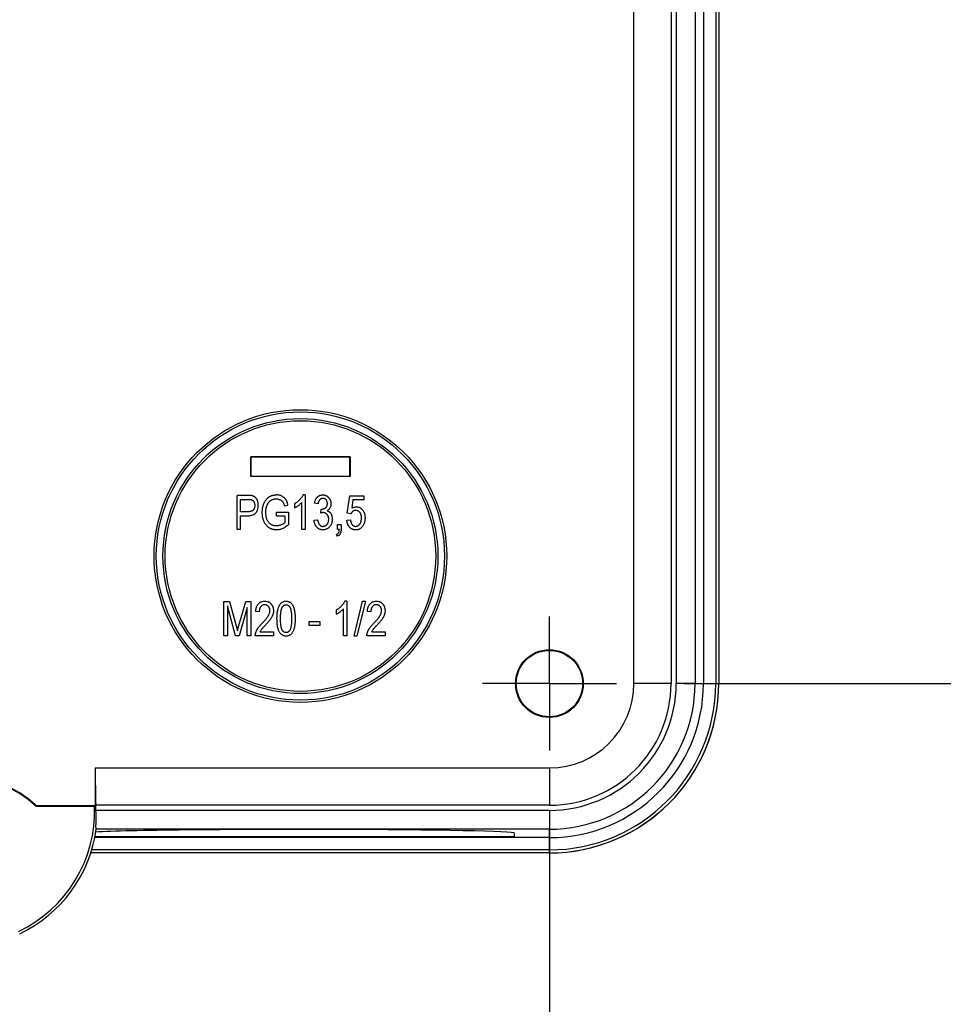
# Model space of a CAD drawing. Header units: millimetres. Extents: x 25 to 1092, y 25 to 838.
# Tile 16 of 46: x 851 to 920, y 243 to 317. Entities that reach past the tile are written whole.
import ezdxf

# ---------------------------------------------------------------- set-up
doc = ezdxf.new("R2010")
doc.units = ezdxf.units.MM
doc.header["$LTSCALE"] = 4
doc.linetypes.add('CENTERX2', pattern=[20.32, 12.7, -2.54, 2.54, -2.54])
doc.layers.add('CENTER', color=40, linetype='CENTERX2')
doc.layers.add('DIMENSIONS', color=140, linetype='Continuous', lineweight=25)
doc.styles.add('SLDTEXTSTYLE0', font='TXT', dxfattribs={"width": 0.7})
doc.dimstyles.new('SLDDIMSTYLE1', dxfattribs={"dimtxt": 8.632031, "dimasz": 13.208, "dimexe": 0, "dimexo": 0.0625, "dimgap": 2.158008, "dimtad": 0, "dimtih": 1, "dimtoh": 1, "dimrnd": 1e-09, "dimzin": 12, "dimdsep": 46, "dimtxsty": 'SLDTEXTSTYLE0', "dimsah": 1, "dimcen": 0.09, "dimadec": 0, "dimazin": 3, "dimtfac": 1, "dimtofl": 0, "dimtmove": 0, "dimatfit": 3, "dimfxl": 0, "dimfrac": 2, "dimtolj": 1, "dimtzin": 12, "dimarcsym": 0})
doc.dimstyles.new('SLDDIMSTYLE3', dxfattribs={"dimtxt": 8.632031, "dimasz": 13.208, "dimexe": 0, "dimexo": 0.0625, "dimgap": 2.158008, "dimtad": 0, "dimtih": 1, "dimtoh": 1, "dimrnd": 1e-09, "dimzin": 12, "dimdsep": 46, "dimtxsty": 'SLDTEXTSTYLE0', "dimsah": 1, "dimcen": 0.09, "dimadec": 0, "dimazin": 3, "dimtfac": 1, "dimtmove": 0, "dimatfit": 0, "dimfxl": 0, "dimfrac": 2, "dimtolj": 1, "dimtzin": 12, "dimarcsym": 0})

# ---------------------------------------------------------------- blocks, each defined once
blk = doc.blocks.new('_D_6')
at = {"layer": 'DIMENSIONS'}
for p, q in [((900.906, 458.894), (1001.318, 458.894)), ((988.618, 458.894), (988.618, 394.2)), ((975.793, 378.548), (972.894, 378.548)), ((972.894, 378.548), (972.894, 364.829)), ((1001.443, 378.548), (1004.342, 378.548)), ((1004.342, 378.548), (1004.342, 364.829)), ((972.894, 364.829), (975.793, 364.829)), ((1004.342, 364.829), (1001.443, 364.829)), ((988.618, 267.394), (988.618, 362.897)), ((900.906, 267.394), (1001.318, 267.394))]:
    blk.add_line(p, q, dxfattribs=at)
for points in [[(988.618, 458.894), (986.586, 445.686), (990.65, 445.686)], [(988.618, 267.394), (990.65, 280.602), (986.586, 280.602)]]:
    blk.add_solid(points, dxfattribs=at)
at = {"layer": 'DIMENSIONS', "char_height": 8.4667, "attachment_point": 1, "style": 'SLDTEXTSTYLE0'}
for s, insert in [('191.5', (972.202, 391.395)), ('7.54', (975.793, 375.743))]:
    blk.add_mtext(s, dxfattribs=dict(at, insert=insert))
blk = doc.blocks.new('_D_7')
at = {"layer": 'DIMENSIONS'}
for p, q in [((802.286, 257.274), (802.286, 189.052)), ((890.786, 257.274), (890.786, 189.052)), ((802.286, 201.752), (776.886, 201.752)), ((831.986, 201.752), (829.087, 201.752)), ((829.087, 201.752), (829.087, 188.033)), ((857.637, 201.752), (860.535, 201.752)), ((860.535, 201.752), (860.535, 188.033)), ((890.786, 201.752), (916.186, 201.752)), ((829.087, 188.033), (831.986, 188.033)), ((860.535, 188.033), (857.637, 188.033))]:
    blk.add_line(p, q, dxfattribs=at)
for points in [[(802.286, 201.752), (789.078, 203.784), (789.078, 199.72)], [(890.786, 201.752), (903.994, 199.72), (903.994, 203.784)]]:
    blk.add_solid(points, dxfattribs=at)
at = {"layer": 'DIMENSIONS', "char_height": 8.4667, "attachment_point": 1, "style": 'SLDTEXTSTYLE0'}
for s, insert in [('88.5', (831.986, 214.599)), ('3.48', (831.986, 198.947))]:
    blk.add_mtext(s, dxfattribs=dict(at, insert=insert))
blk = doc.blocks.new('SW_CENTERMARKSYMBOL_6')
at = {"layer": 'CENTER', "color": 0}
for p, q in [((0, 2.54), (0, 5.04)), ((0, 0), (0, 2.54)), ((-2.54, 0), (-5.04, 0)), ((0, 0), (-2.54, 0)), ((0, 0), (0, -2.54)), ((0, 0), (2.54, 0)), ((2.54, 0), (5.04, 0)), ((0, -2.54), (0, -5.04))]:
    blk.add_line(p, q, dxfattribs=at)

msp = doc.modelspace()

# ---------------------------------------------------------------- linework, layer by layer
for p, q in [((897.142, 267.394), (897.142, 458.894)), ((899.945, 458.894), (899.945, 267.394)), ((900.331, 458.894), (900.331, 267.394)), ((901.751, 458.894), (901.751, 267.394)), ((902.385, 458.894), (902.385, 267.394)), ((903.306, 458.894), (903.306, 267.394)), ((903.536, 458.894), (903.536, 267.394)), ((903.539, 458.866), (903.539, 267.423)), ((868.298, 282.994), (868.298, 284.47)), ((868.298, 284.47), (875.774, 284.47)), ((868.31, 284.458), (868.298, 284.47)), ((875.761, 284.458), (868.31, 284.458)), ((868.31, 284.458), (868.31, 283.006)), ((875.761, 284.458), (875.774, 284.47)), ((875.761, 283.006), (875.761, 284.458)), ((875.774, 284.47), (875.774, 282.994)), ((868.31, 283.006), (868.298, 282.994)), ((875.774, 282.994), (868.298, 282.994)), ((868.31, 283.006), (875.761, 283.006)), ((875.774, 282.994), (875.761, 283.006)), ((867.263, 278.994), (867.263, 281.563)), ((868.054, 281.563), (867.263, 281.563)), ((867.53, 281.262), (868.083, 281.262)), ((867.53, 280.328), (867.53, 281.262)), ((871.599, 280.929), (871.599, 280.629)), ((872.133, 278.994), (872.133, 281.029)), ((872.4, 281.596), (872.227, 281.596)), ((872.4, 281.596), (872.4, 278.994)), ((873.367, 280.929), (873.1, 280.962)), ((875.568, 280.213), (875.768, 281.529)), ((875.768, 281.529), (876.802, 281.529)), ((875.992, 281.229), (875.896, 280.595)), ((876.802, 281.229), (875.992, 281.229)), ((876.802, 281.529), (876.802, 281.229)), ((868.088, 280.328), (867.53, 280.328)), ((870.231, 279.995), (870.231, 280.295)), ((870.231, 280.295), (871.132, 280.295)), ((870.832, 280.762), (871.099, 280.829)), ((871.132, 280.295), (871.132, 279.354)), ((873.567, 280.226), (873.6, 280.529)), ((873.6, 280.529), (873.64, 280.525)), ((875.835, 280.175), (875.568, 280.213)), ((867.53, 280.028), (868.072, 280.028)), ((867.53, 278.994), (867.53, 280.028)), ((870.865, 279.995), (870.231, 279.995)), ((870.865, 279.995), (870.865, 279.524)), ((873.067, 279.695), (873.333, 279.728)), ((875.535, 279.695), (875.802, 279.728)), ((867.53, 278.994), (867.263, 278.994)), ((872.4, 278.994), (872.133, 278.994)), ((874.834, 278.994), (874.834, 279.361)), ((874.834, 279.361), (875.101, 279.361)), ((874.968, 278.994), (874.834, 278.994)), ((875.101, 279.361), (875.101, 279.002)), ((874.834, 278.494), (874.762, 278.627)), ((866.269, 270.994), (866.269, 273.563)), ((866.269, 273.563), (866.687, 273.563)), ((866.687, 273.563), (867.187, 271.744)), ((867.403, 271.775), (867.926, 273.563)), ((867.926, 273.563), (868.304, 273.563)), ((868.304, 273.563), (868.304, 270.994)), ((875.542, 273.596), (875.369, 273.596)), ((875.542, 273.596), (875.542, 270.994)), ((876.08, 270.961), (876.721, 273.596)), ((876.926, 273.596), (876.285, 270.961)), ((876.721, 273.596), (876.926, 273.596)), ((867.148, 270.994), (866.536, 273.236)), ((866.536, 273.236), (866.536, 270.994)), ((868.037, 273.114), (867.421, 270.994)), ((868.037, 270.994), (868.037, 273.114)), ((868.938, 272.795), (868.671, 272.829)), ((874.741, 272.929), (874.741, 272.629)), ((875.275, 270.994), (875.275, 273.029)), ((877.343, 272.795), (877.076, 272.829)), ((872.707, 271.761), (872.707, 272.062)), ((872.707, 272.062), (873.507, 272.062)), ((873.507, 272.062), (873.507, 271.761)), ((867.187, 271.744), (867.287, 271.364)), ((869.004, 271.294), (870.005, 271.294)), ((870.005, 271.294), (870.005, 270.994)), ((873.507, 271.761), (872.707, 271.761)), ((877.41, 271.294), (878.41, 271.294)), ((878.41, 271.294), (878.41, 270.994)), ((866.536, 270.994), (866.269, 270.994)), ((867.421, 270.994), (867.148, 270.994)), ((868.304, 270.994), (868.037, 270.994)), ((870.005, 270.994), (868.638, 270.994)), ((875.542, 270.994), (875.275, 270.994)), ((876.285, 270.961), (876.08, 270.961)), ((878.41, 270.994), (877.043, 270.994)), ((899.945, 267.394), (897.142, 267.394)), ((901.751, 267.394), (900.331, 267.394)), ((901.751, 267.394), (902.385, 267.394)), ((902.385, 267.394), (903.306, 267.394)), ((903.306, 267.394), (903.536, 267.394)), ((856.588, 261.039), (890.786, 261.039)), ((856.588, 261.039), (856.588, 258.145)), ((890.786, 261.039), (890.786, 258.236)), ((852.162, 258.197), (852.142, 258.144)), ((856.536, 258.144), (852.142, 258.144)), ((856.586, 258.197), (852.162, 258.197)), ((856.536, 258.144), (856.586, 258.197)), ((856.588, 258.145), (856.621, 258.146)), ((890.786, 258.236), (856.621, 258.236)), ((856.621, 258.146), (856.621, 258.236)), ((890.786, 257.849), (856.628, 257.849)), ((890.786, 257.849), (890.786, 256.429)), ((890.786, 255.795), (856.556, 255.795)), ((888.164, 255.844), (856.565, 255.844)), ((856.662, 256.429), (856.662, 256.429)), ((890.786, 256.429), (856.662, 256.429)), ((888.164, 255.844), (888.164, 256.133)), ((890.786, 255.795), (890.786, 256.429)), ((890.786, 254.875), (890.786, 255.795)), ((890.757, 254.641), (856.253, 254.641)), ((890.786, 254.644), (856.254, 254.644)), ((890.786, 254.875), (856.326, 254.875)), ((890.786, 254.644), (890.786, 254.875))]:
    msp.add_line(p, q)
for centre, radius in [((872.036, 276.994), 11.018), ((872.036, 276.994), 10.85), ((872.036, 276.994), 10.35), ((872.036, 276.994), 10.186), ((890.786, 267.394), 2.552), ((890.786, 267.394), 2.5)]:
    msp.add_circle(centre, radius)
for centre, radius, start, end in [((890.757, 267.423), 12.782, 270, 360), ((890.786, 267.394), 6.356, 270, 360), ((890.786, 267.394), 9.159, 270, 360), ((890.786, 267.394), 9.545, 270, 0), ((890.786, 267.394), 10.965, 270, 360), ((890.786, 267.394), 11.599, 270, 0), ((890.786, 267.394), 12.52, 270, 360), ((890.786, 267.394), 12.75, 270, 360), ((846.536, 252.103), 8.294, 47.28606, 132.71394), ((846.536, 252.103), 8.242, 47.14385, 132.85615), ((846.536, 257.786), 10.006, 295.30733, 2.05008), ((846.536, 257.786), 10.059, 2.04474, 2.33799), ((846.536, 257.786), 10.092, 0.35853, 2.04137)]:
    msp.add_arc(centre, radius, start, end)
for centre, major_axis, ratio, start_param, end_param in [((856.749, 261.039), (0, 4.61), 0.034921, 1.570796, 2.224353), ((846.536, 257.805), (0, 10.22), 0.999998, 3.582507, 4.577354), ((872.036, 256.133), (16.128, 0), 0.017455, 0, 2.840897)]:
    msp.add_ellipse(centre, major_axis=major_axis, ratio=ratio, start_param=start_param, end_param=end_param)
for points, knots in [([(868.466, 281.513), (868.454, 281.517), (868.429, 281.525), (868.389, 281.536), (868.344, 281.544), (868.295, 281.55), (868.241, 281.556), (868.183, 281.56), (868.12, 281.563), (868.077, 281.563), (868.054, 281.563)], [0, 0, 0, 0, 0.089414, 0.188943, 0.297152, 0.417111, 0.546704, 0.687097, 0.837356, 1, 1, 1, 1]), ([(868.083, 281.262), (868.101, 281.262), (868.135, 281.262), (868.185, 281.26), (868.229, 281.257), (868.27, 281.252), (868.307, 281.247), (868.339, 281.24), (868.367, 281.232), (868.398, 281.219), (868.434, 281.197), (868.472, 281.163), (868.507, 281.12), (868.539, 281.07), (868.565, 281.012), (868.584, 280.948), (868.595, 280.878), (868.596, 280.829), (868.597, 280.804)], [0, 0, 0, 0, 0.066986, 0.128171, 0.184234, 0.235295, 0.281376, 0.322573, 0.358576, 0.390342, 0.450121, 0.513256, 0.581616, 0.656685, 0.735856, 0.818576, 0.906244, 1, 1, 1, 1]), ([(868.864, 280.818), (868.864, 280.84), (868.863, 280.883), (868.858, 280.945), (868.85, 281.005), (868.837, 281.062), (868.823, 281.117), (868.804, 281.169), (868.783, 281.218), (868.757, 281.264), (868.729, 281.308), (868.698, 281.348), (868.665, 281.385), (868.63, 281.418), (868.592, 281.447), (868.552, 281.473), (868.51, 281.496), (868.481, 281.507), (868.466, 281.513)], [0, 0, 0, 0, 0.076258, 0.14909, 0.219903, 0.287845, 0.354281, 0.418322, 0.481671, 0.543634, 0.604537, 0.663699, 0.721136, 0.777226, 0.832856, 0.888006, 0.943937, 1, 1, 1, 1]), ([(869.164, 280.266), (869.164, 280.301), (869.165, 280.368), (869.172, 280.467), (869.184, 280.563), (869.199, 280.656), (869.219, 280.745), (869.244, 280.831), (869.273, 280.913), (869.307, 280.992), (869.343, 281.067), (869.383, 281.137), (869.426, 281.202), (869.472, 281.261), (869.52, 281.316), (869.571, 281.366), (869.625, 281.411), (869.682, 281.45), (869.742, 281.484), (869.804, 281.514), (869.869, 281.54), (869.936, 281.561), (870.006, 281.576), (870.079, 281.587), (870.154, 281.595), (870.206, 281.596), (870.231, 281.596)], [0, 0, 0, 0, 0.053463, 0.105135, 0.155415, 0.204125, 0.251654, 0.298279, 0.343762, 0.388261, 0.431823, 0.473756, 0.514092, 0.553002, 0.591059, 0.628093, 0.664327, 0.700226, 0.735967, 0.771768, 0.807945, 0.84459, 0.881848, 0.920032, 0.959558, 1, 1, 1, 1]), ([(869.431, 280.277), (869.431, 280.305), (869.432, 280.358), (869.436, 280.437), (869.445, 280.513), (869.456, 280.586), (869.47, 280.655), (869.488, 280.721), (869.509, 280.784), (869.533, 280.844), (869.559, 280.9), (869.588, 280.952), (869.619, 281.001), (869.651, 281.046), (869.687, 281.086), (869.724, 281.123), (869.763, 281.157), (869.804, 281.186), (869.848, 281.212), (869.893, 281.234), (869.94, 281.254), (869.99, 281.269), (870.041, 281.281), (870.094, 281.29), (870.15, 281.295), (870.187, 281.295), (870.206, 281.296)], [0, 0, 0, 0, 0.056644, 0.11157, 0.164192, 0.214901, 0.263929, 0.311006, 0.356976, 0.40132, 0.444404, 0.485572, 0.525301, 0.563756, 0.600847, 0.637067, 0.672633, 0.707563, 0.742331, 0.777015, 0.812451, 0.847936, 0.884598, 0.921899, 0.960306, 1, 1, 1, 1]), ([(870.206, 281.296), (870.233, 281.295), (870.284, 281.294), (870.358, 281.283), (870.429, 281.264), (870.495, 281.238), (870.556, 281.206), (870.612, 281.168), (870.661, 281.124), (870.704, 281.074), (870.743, 281.014), (870.776, 280.942), (870.807, 280.857), (870.823, 280.795), (870.832, 280.762)], [0, 0, 0, 0, 0.086702, 0.169582, 0.250253, 0.32885, 0.405303, 0.478812, 0.551599, 0.623244, 0.700121, 0.787674, 0.887221, 1, 1, 1, 1]), ([(871.099, 280.829), (871.094, 280.851), (871.084, 280.895), (871.068, 280.959), (871.049, 281.019), (871.029, 281.075), (871.007, 281.128), (870.983, 281.177), (870.957, 281.222), (870.921, 281.277), (870.87, 281.34), (870.801, 281.406), (870.725, 281.464), (870.641, 281.511), (870.549, 281.55), (870.449, 281.577), (870.343, 281.593), (870.269, 281.595), (870.231, 281.596)], [0, 0, 0, 0, 0.05407, 0.105648, 0.154927, 0.201884, 0.246616, 0.289412, 0.329889, 0.369132, 0.444749, 0.519079, 0.593261, 0.669091, 0.746633, 0.827189, 0.911166, 1, 1, 1, 1]), ([(872.227, 281.596), (872.214, 281.566), (872.187, 281.505), (872.132, 281.417), (872.066, 281.326), (871.989, 281.236), (871.902, 281.149), (871.807, 281.068), (871.707, 280.994), (871.635, 280.95), (871.599, 280.929)], [0, 0, 0, 0, 0.103676, 0.214643, 0.334437, 0.463449, 0.597225, 0.730608, 0.864725, 1, 1, 1, 1]), ([(871.599, 280.629), (871.621, 280.639), (871.668, 280.661), (871.738, 280.702), (871.811, 280.749), (871.885, 280.802), (871.958, 280.858), (872.023, 280.915), (872.082, 280.971), (872.116, 281.01), (872.133, 281.029)], [0, 0, 0, 0, 0.11072, 0.230662, 0.360482, 0.499598, 0.638388, 0.768782, 0.888435, 1, 1, 1, 1]), ([(873.1, 280.962), (873.104, 280.988), (873.113, 281.037), (873.13, 281.109), (873.153, 281.175), (873.177, 281.237), (873.207, 281.294), (873.24, 281.346), (873.276, 281.394), (873.318, 281.436), (873.361, 281.474), (873.407, 281.506), (873.455, 281.534), (873.505, 281.557), (873.558, 281.574), (873.613, 281.587), (873.67, 281.594), (873.709, 281.595), (873.729, 281.596)], [0, 0, 0, 0, 0.078747, 0.153611, 0.224555, 0.292118, 0.357112, 0.42008, 0.480971, 0.540611, 0.598886, 0.655979, 0.71229, 0.768079, 0.8246, 0.881725, 0.94001, 1, 1, 1, 1]), ([(873.736, 281.329), (873.713, 281.328), (873.667, 281.326), (873.602, 281.306), (873.543, 281.275), (873.5, 281.238), (873.469, 281.203), (873.447, 281.174), (873.428, 281.141), (873.411, 281.105), (873.396, 281.065), (873.385, 281.023), (873.374, 280.977), (873.369, 280.945), (873.367, 280.929)], [0, 0, 0, 0, 0.11575, 0.226006, 0.334966, 0.448166, 0.50712, 0.567279, 0.630608, 0.696904, 0.766295, 0.840114, 0.917492, 1, 1, 1, 1]), ([(873.64, 280.525), (873.656, 280.525), (873.686, 280.525), (873.73, 280.532), (873.773, 280.54), (873.812, 280.553), (873.85, 280.568), (873.885, 280.589), (873.919, 280.611), (873.949, 280.638), (873.977, 280.668), (874.001, 280.7), (874.022, 280.735), (874.038, 280.771), (874.051, 280.811), (874.061, 280.853), (874.066, 280.897), (874.067, 280.927), (874.067, 280.942)], [0, 0, 0, 0, 0.069015, 0.134671, 0.198814, 0.260581, 0.321032, 0.380727, 0.440919, 0.501359, 0.56168, 0.621512, 0.680925, 0.740575, 0.801844, 0.865395, 0.930955, 1, 1, 1, 1]), ([(873.729, 281.596), (873.749, 281.595), (873.79, 281.594), (873.85, 281.585), (873.907, 281.571), (873.963, 281.55), (874.015, 281.522), (874.065, 281.49), (874.113, 281.451), (874.158, 281.406), (874.199, 281.358), (874.235, 281.305), (874.266, 281.25), (874.291, 281.191), (874.31, 281.13), (874.324, 281.065), (874.333, 280.997), (874.334, 280.951), (874.334, 280.927)], [0, 0, 0, 0, 0.061722, 0.121428, 0.180226, 0.23843, 0.296817, 0.356015, 0.417175, 0.480545, 0.54415, 0.607086, 0.669928, 0.732369, 0.796429, 0.862167, 0.929503, 1, 1, 1, 1]), ([(874.067, 280.942), (874.066, 280.97), (874.064, 281.023), (874.046, 281.099), (874.015, 281.166), (873.973, 281.224), (873.922, 281.27), (873.865, 281.305), (873.802, 281.325), (873.758, 281.328), (873.736, 281.329)], [0, 0, 0, 0, 0.146093, 0.280765, 0.407853, 0.533013, 0.654305, 0.768539, 0.88212, 1, 1, 1, 1]), ([(874.334, 280.927), (874.333, 280.899), (874.332, 280.843), (874.316, 280.762), (874.293, 280.686), (874.26, 280.616), (874.217, 280.551), (874.167, 280.494), (874.11, 280.444), (874.067, 280.417), (874.045, 280.403)], [0, 0, 0, 0, 0.136236, 0.266067, 0.391205, 0.515128, 0.637286, 0.757217, 0.877148, 1, 1, 1, 1]), ([(868.072, 280.028), (868.107, 280.029), (868.174, 280.03), (868.272, 280.04), (868.361, 280.057), (868.443, 280.082), (868.516, 280.112), (868.581, 280.15), (868.639, 280.195), (868.687, 280.248), (868.729, 280.305), (868.765, 280.367), (868.796, 280.432), (868.821, 280.502), (868.84, 280.575), (868.854, 280.653), (868.863, 280.734), (868.863, 280.79), (868.864, 280.818)], [0, 0, 0, 0, 0.082083, 0.158013, 0.228739, 0.294516, 0.35584, 0.414276, 0.470661, 0.525823, 0.581059, 0.636222, 0.692356, 0.749778, 0.808586, 0.869682, 0.933367, 1, 1, 1, 1]), ([(868.597, 280.804), (868.597, 280.785), (868.596, 280.747), (868.59, 280.693), (868.581, 280.643), (868.567, 280.596), (868.551, 280.553), (868.529, 280.514), (868.504, 280.478), (868.476, 280.446), (868.442, 280.418), (868.405, 280.394), (868.363, 280.374), (868.316, 280.357), (868.266, 280.344), (868.21, 280.335), (868.151, 280.33), (868.11, 280.329), (868.088, 280.328)], [0, 0, 0, 0, 0.072169, 0.140121, 0.203584, 0.263829, 0.321628, 0.377165, 0.430342, 0.483709, 0.537202, 0.592717, 0.650545, 0.711386, 0.776472, 0.846331, 0.920688, 1, 1, 1, 1]), ([(870.249, 278.961), (870.224, 278.961), (870.173, 278.963), (870.098, 278.969), (870.025, 278.981), (869.954, 278.998), (869.886, 279.019), (869.82, 279.046), (869.755, 279.077), (869.693, 279.113), (869.634, 279.154), (869.577, 279.198), (869.524, 279.248), (869.474, 279.302), (869.427, 279.36), (869.384, 279.422), (869.343, 279.489), (869.306, 279.561), (869.273, 279.636), (869.243, 279.715), (869.219, 279.798), (869.198, 279.884), (869.184, 279.975), (869.172, 280.069), (869.165, 280.166), (869.164, 280.233), (869.164, 280.266)], [0, 0, 0, 0, 0.040153, 0.079623, 0.118084, 0.156225, 0.193697, 0.231058, 0.268298, 0.30585, 0.343558, 0.381246, 0.419112, 0.45755, 0.496773, 0.53638, 0.577299, 0.619422, 0.66269, 0.706655, 0.751917, 0.798467, 0.846353, 0.895857, 0.947029, 1, 1, 1, 1]), ([(870.233, 279.261), (870.204, 279.262), (870.147, 279.264), (870.064, 279.275), (869.984, 279.295), (869.91, 279.323), (869.839, 279.359), (869.773, 279.403), (869.71, 279.455), (869.652, 279.514), (869.6, 279.582), (869.555, 279.658), (869.516, 279.742), (869.485, 279.834), (869.46, 279.934), (869.444, 280.041), (869.433, 280.157), (869.432, 280.236), (869.431, 280.277)], [0, 0, 0, 0, 0.059505, 0.116634, 0.172052, 0.226455, 0.280253, 0.33415, 0.389243, 0.445873, 0.503965, 0.564148, 0.626889, 0.692733, 0.762739, 0.836991, 0.915968, 1, 1, 1, 1]), ([(873.751, 280.262), (873.738, 280.261), (873.71, 280.26), (873.666, 280.253), (873.618, 280.242), (873.584, 280.232), (873.567, 280.226)], [0, 0, 0, 0, 0.208161, 0.443743, 0.707986, 1, 1, 1, 1]), ([(874.167, 279.765), (874.167, 279.783), (874.166, 279.819), (874.161, 279.871), (874.152, 279.92), (874.138, 279.966), (874.121, 280.011), (874.1, 280.052), (874.076, 280.09), (874.048, 280.125), (874.017, 280.157), (873.984, 280.185), (873.949, 280.209), (873.913, 280.228), (873.875, 280.243), (873.835, 280.254), (873.794, 280.261), (873.765, 280.261), (873.751, 280.262)], [0, 0, 0, 0, 0.075534, 0.147063, 0.215863, 0.282515, 0.347132, 0.410786, 0.473198, 0.535619, 0.596624, 0.656272, 0.713695, 0.770611, 0.826145, 0.882825, 0.940266, 1, 1, 1, 1]), ([(874.045, 280.403), (874.065, 280.397), (874.105, 280.385), (874.159, 280.358), (874.209, 280.326), (874.253, 280.288), (874.292, 280.244), (874.328, 280.192), (874.359, 280.134), (874.386, 280.07), (874.407, 280.001), (874.423, 279.927), (874.432, 279.849), (874.434, 279.795), (874.434, 279.768)], [0, 0, 0, 0, 0.078753, 0.153872, 0.226545, 0.298294, 0.371325, 0.44778, 0.52961, 0.616214, 0.707285, 0.800774, 0.898107, 1, 1, 1, 1]), ([(876.201, 280.428), (876.183, 280.428), (876.146, 280.426), (876.092, 280.413), (876.04, 280.391), (875.99, 280.362), (875.943, 280.326), (875.901, 280.282), (875.865, 280.232), (875.845, 280.194), (875.835, 280.175)], [0, 0, 0, 0, 0.11794, 0.235279, 0.354165, 0.477473, 0.603974, 0.731106, 0.862925, 1, 1, 1, 1]), ([(875.896, 280.595), (875.926, 280.61), (875.985, 280.64), (876.08, 280.672), (876.177, 280.692), (876.243, 280.694), (876.276, 280.695)], [0, 0, 0, 0, 0.254393, 0.502224, 0.750505, 1, 1, 1, 1]), ([(876.636, 279.854), (876.635, 279.876), (876.634, 279.919), (876.629, 279.982), (876.619, 280.041), (876.606, 280.096), (876.588, 280.147), (876.567, 280.195), (876.542, 280.239), (876.513, 280.278), (876.481, 280.313), (876.447, 280.344), (876.411, 280.37), (876.373, 280.392), (876.333, 280.408), (876.291, 280.42), (876.247, 280.427), (876.217, 280.428), (876.201, 280.428)], [0, 0, 0, 0, 0.082006, 0.159777, 0.233626, 0.303439, 0.370386, 0.43454, 0.49642, 0.557348, 0.616305, 0.672528, 0.727523, 0.781559, 0.834533, 0.888255, 0.943114, 1, 1, 1, 1]), ([(876.276, 280.695), (876.297, 280.695), (876.338, 280.693), (876.398, 280.682), (876.457, 280.665), (876.513, 280.64), (876.567, 280.608), (876.62, 280.57), (876.67, 280.524), (876.717, 280.472), (876.761, 280.414), (876.799, 280.35), (876.831, 280.282), (876.857, 280.208), (876.878, 280.13), (876.892, 280.047), (876.9, 279.96), (876.902, 279.9), (876.902, 279.869)], [0, 0, 0, 0, 0.053806, 0.106938, 0.159207, 0.211958, 0.266379, 0.322264, 0.380409, 0.442075, 0.505267, 0.569053, 0.634279, 0.70138, 0.771015, 0.843888, 0.920061, 1, 1, 1, 1]), ([(870.865, 279.524), (870.846, 279.506), (870.808, 279.47), (870.741, 279.421), (870.665, 279.377), (870.582, 279.337), (870.495, 279.304), (870.407, 279.279), (870.32, 279.264), (870.262, 279.262), (870.233, 279.261)], [0, 0, 0, 0, 0.110168, 0.227349, 0.352471, 0.48632, 0.621808, 0.751674, 0.87773, 1, 1, 1, 1]), ([(873.732, 278.961), (873.71, 278.961), (873.667, 278.963), (873.604, 278.972), (873.543, 278.988), (873.485, 279.01), (873.429, 279.038), (873.376, 279.072), (873.325, 279.113), (873.278, 279.159), (873.234, 279.212), (873.195, 279.268), (873.16, 279.328), (873.132, 279.394), (873.108, 279.463), (873.088, 279.536), (873.074, 279.614), (873.069, 279.667), (873.067, 279.695)], [0, 0, 0, 0, 0.059955, 0.118098, 0.175046, 0.231454, 0.287781, 0.345525, 0.404017, 0.465187, 0.52726, 0.589365, 0.652798, 0.717707, 0.784146, 0.852971, 0.924943, 1, 1, 1, 1]), ([(873.333, 279.728), (873.337, 279.708), (873.344, 279.669), (873.357, 279.612), (873.371, 279.559), (873.388, 279.51), (873.406, 279.465), (873.426, 279.424), (873.449, 279.386), (873.473, 279.353), (873.499, 279.323), (873.528, 279.298), (873.558, 279.276), (873.59, 279.258), (873.624, 279.245), (873.659, 279.235), (873.697, 279.229), (873.723, 279.228), (873.736, 279.228)], [0, 0, 0, 0, 0.087015, 0.16956, 0.246923, 0.320217, 0.388752, 0.453783, 0.515052, 0.573662, 0.629076, 0.682899, 0.734725, 0.786273, 0.837947, 0.890063, 0.943825, 1, 1, 1, 1]), ([(874.434, 279.768), (874.434, 279.739), (874.433, 279.682), (874.422, 279.599), (874.406, 279.52), (874.384, 279.445), (874.355, 279.374), (874.319, 279.307), (874.277, 279.244), (874.228, 279.186), (874.176, 279.134), (874.12, 279.087), (874.062, 279.048), (874.001, 279.016), (873.937, 278.992), (873.871, 278.974), (873.803, 278.963), (873.756, 278.962), (873.732, 278.961)], [0, 0, 0, 0, 0.072998, 0.142515, 0.210281, 0.275511, 0.33976, 0.402689, 0.466296, 0.52989, 0.592595, 0.652776, 0.711658, 0.76891, 0.825614, 0.882624, 0.940512, 1, 1, 1, 1]), ([(873.736, 279.228), (873.751, 279.228), (873.779, 279.229), (873.821, 279.237), (873.861, 279.248), (873.9, 279.265), (873.938, 279.285), (873.974, 279.312), (874.008, 279.342), (874.04, 279.377), (874.07, 279.416), (874.096, 279.457), (874.118, 279.502), (874.136, 279.549), (874.151, 279.599), (874.16, 279.652), (874.166, 279.708), (874.167, 279.746), (874.167, 279.765)], [0, 0, 0, 0, 0.056492, 0.111036, 0.165479, 0.220289, 0.276284, 0.333265, 0.393449, 0.455972, 0.519474, 0.58361, 0.648066, 0.714349, 0.781491, 0.85136, 0.923809, 1, 1, 1, 1]), ([(876.197, 278.961), (876.175, 278.962), (876.132, 278.963), (876.069, 278.972), (876.008, 278.987), (875.95, 279.008), (875.894, 279.036), (875.841, 279.07), (875.791, 279.11), (875.744, 279.155), (875.7, 279.206), (875.661, 279.262), (875.627, 279.323), (875.599, 279.388), (875.575, 279.458), (875.557, 279.533), (875.542, 279.612), (875.537, 279.667), (875.535, 279.695)], [0, 0, 0, 0, 0.059912, 0.117945, 0.174735, 0.230936, 0.287224, 0.344014, 0.402168, 0.461963, 0.523266, 0.585056, 0.64821, 0.713072, 0.780208, 0.849785, 0.923108, 1, 1, 1, 1]), ([(875.802, 279.728), (875.804, 279.708), (875.81, 279.668), (875.821, 279.611), (875.835, 279.557), (875.851, 279.508), (875.869, 279.463), (875.891, 279.422), (875.914, 279.384), (875.941, 279.351), (875.968, 279.322), (875.997, 279.297), (876.028, 279.276), (876.059, 279.258), (876.091, 279.244), (876.125, 279.235), (876.159, 279.229), (876.183, 279.228), (876.195, 279.228)], [0, 0, 0, 0, 0.088197, 0.171882, 0.250406, 0.324244, 0.394482, 0.460879, 0.523587, 0.583587, 0.641106, 0.696128, 0.748075, 0.799521, 0.849675, 0.89927, 0.949185, 1, 1, 1, 1]), ([(876.195, 279.228), (876.209, 279.228), (876.239, 279.229), (876.282, 279.237), (876.323, 279.25), (876.363, 279.269), (876.402, 279.293), (876.438, 279.322), (876.473, 279.357), (876.506, 279.396), (876.537, 279.439), (876.563, 279.487), (876.586, 279.539), (876.604, 279.595), (876.619, 279.654), (876.628, 279.718), (876.635, 279.785), (876.635, 279.831), (876.636, 279.854)], [0, 0, 0, 0, 0.0521, 0.103107, 0.153808, 0.205265, 0.257737, 0.312208, 0.369755, 0.430083, 0.492893, 0.556963, 0.623007, 0.69131, 0.763138, 0.838083, 0.916748, 1, 1, 1, 1]), ([(876.902, 279.869), (876.902, 279.838), (876.901, 279.778), (876.892, 279.689), (876.876, 279.604), (876.856, 279.522), (876.829, 279.443), (876.796, 279.367), (876.757, 279.295), (876.713, 279.227), (876.663, 279.165), (876.609, 279.11), (876.55, 279.064), (876.488, 279.026), (876.421, 278.997), (876.35, 278.976), (876.275, 278.963), (876.224, 278.962), (876.197, 278.961)], [0, 0, 0, 0, 0.071521, 0.140909, 0.208148, 0.273948, 0.338678, 0.402514, 0.466303, 0.529947, 0.59236, 0.651807, 0.709655, 0.766143, 0.822514, 0.879698, 0.938588, 1, 1, 1, 1]), ([(871.132, 279.354), (871.098, 279.323), (871.031, 279.262), (870.924, 279.183), (870.816, 279.114), (870.706, 279.058), (870.594, 279.014), (870.481, 278.984), (870.365, 278.965), (870.288, 278.962), (870.249, 278.961)], [0, 0, 0, 0, 0.14014, 0.274277, 0.402856, 0.526834, 0.647574, 0.765865, 0.882527, 1, 1, 1, 1]), ([(874.762, 278.627), (874.778, 278.634), (874.809, 278.648), (874.85, 278.677), (874.885, 278.71), (874.915, 278.75), (874.937, 278.798), (874.954, 278.855), (874.964, 278.921), (874.967, 278.969), (874.968, 278.994)], [0, 0, 0, 0, 0.115861, 0.226241, 0.331765, 0.438398, 0.552713, 0.681877, 0.830751, 1, 1, 1, 1]), ([(875.101, 279.002), (875.101, 278.969), (875.099, 278.907), (875.086, 278.819), (875.066, 278.742), (875.035, 278.675), (874.997, 278.619), (874.95, 278.57), (874.896, 278.526), (874.855, 278.505), (874.834, 278.494)], [0, 0, 0, 0, 0.161593, 0.306684, 0.436225, 0.552804, 0.663452, 0.772823, 0.884086, 1, 1, 1, 1]), ([(868.671, 272.829), (868.674, 272.86), (868.679, 272.92), (868.693, 273.007), (868.712, 273.087), (868.735, 273.163), (868.764, 273.231), (868.797, 273.295), (868.835, 273.352), (868.878, 273.404), (868.925, 273.449), (868.976, 273.488), (869.03, 273.521), (869.088, 273.549), (869.15, 273.57), (869.215, 273.585), (869.284, 273.594), (869.331, 273.595), (869.355, 273.596)], [0, 0, 0, 0, 0.08101, 0.157162, 0.229319, 0.2972, 0.36195, 0.423721, 0.483122, 0.540982, 0.597661, 0.653181, 0.707852, 0.763548, 0.819537, 0.87764, 0.937454, 1, 1, 1, 1]), ([(869.355, 273.596), (869.381, 273.595), (869.431, 273.594), (869.504, 273.584), (869.573, 273.567), (869.637, 273.543), (869.695, 273.511), (869.749, 273.473), (869.798, 273.428), (869.841, 273.377), (869.88, 273.321), (869.913, 273.263), (869.942, 273.203), (869.965, 273.141), (869.983, 273.078), (869.995, 273.012), (870.004, 272.945), (870.005, 272.899), (870.005, 272.876)], [0, 0, 0, 0, 0.071329, 0.138888, 0.203488, 0.265389, 0.326147, 0.38585, 0.446421, 0.508506, 0.570717, 0.631986, 0.692943, 0.753165, 0.813397, 0.874732, 0.936834, 1, 1, 1, 1]), ([(870.272, 272.277), (870.272, 272.33), (870.273, 272.432), (870.282, 272.58), (870.295, 272.718), (870.313, 272.846), (870.338, 272.964), (870.367, 273.073), (870.403, 273.171), (870.443, 273.26), (870.489, 273.339), (870.54, 273.408), (870.597, 273.466), (870.659, 273.514), (870.726, 273.551), (870.799, 273.577), (870.876, 273.593), (870.93, 273.595), (870.957, 273.596)], [0, 0, 0, 0, 0.095143, 0.184746, 0.268308, 0.346624, 0.419338, 0.487274, 0.550249, 0.609167, 0.663948, 0.715482, 0.764042, 0.810981, 0.856937, 0.902876, 0.950445, 1, 1, 1, 1]), ([(870.957, 273.596), (870.982, 273.595), (871.029, 273.594), (871.099, 273.581), (871.165, 273.559), (871.227, 273.529), (871.284, 273.491), (871.337, 273.444), (871.387, 273.388), (871.415, 273.346), (871.43, 273.325)], [0, 0, 0, 0, 0.128045, 0.251451, 0.371573, 0.490412, 0.610201, 0.733809, 0.863176, 1, 1, 1, 1]), ([(875.369, 273.596), (875.356, 273.566), (875.329, 273.505), (875.275, 273.417), (875.209, 273.326), (875.131, 273.236), (875.044, 273.149), (874.95, 273.068), (874.849, 272.994), (874.777, 272.95), (874.741, 272.929)], [0, 0, 0, 0, 0.103676, 0.214643, 0.334437, 0.463449, 0.597225, 0.730608, 0.864725, 1, 1, 1, 1]), ([(877.076, 272.829), (877.079, 272.86), (877.084, 272.92), (877.098, 273.007), (877.118, 273.087), (877.141, 273.163), (877.17, 273.231), (877.202, 273.295), (877.241, 273.352), (877.284, 273.404), (877.331, 273.449), (877.381, 273.488), (877.436, 273.521), (877.493, 273.549), (877.555, 273.57), (877.62, 273.585), (877.689, 273.594), (877.736, 273.595), (877.76, 273.596)], [0, 0, 0, 0, 0.08101, 0.157162, 0.229319, 0.2972, 0.36195, 0.423721, 0.483122, 0.540982, 0.597661, 0.653181, 0.707852, 0.763548, 0.819537, 0.87764, 0.937454, 1, 1, 1, 1]), ([(877.76, 273.596), (877.786, 273.595), (877.836, 273.594), (877.91, 273.584), (877.978, 273.567), (878.042, 273.543), (878.101, 273.511), (878.155, 273.473), (878.203, 273.428), (878.247, 273.377), (878.285, 273.321), (878.318, 273.263), (878.347, 273.203), (878.37, 273.141), (878.389, 273.078), (878.401, 273.012), (878.409, 272.945), (878.41, 272.899), (878.41, 272.876)], [0, 0, 0, 0, 0.071329, 0.138888, 0.203488, 0.265389, 0.326147, 0.38585, 0.446421, 0.508506, 0.570717, 0.631986, 0.692943, 0.753165, 0.813397, 0.874732, 0.936834, 1, 1, 1, 1]), ([(869.345, 273.329), (869.33, 273.329), (869.302, 273.328), (869.26, 273.321), (869.22, 273.311), (869.182, 273.295), (869.147, 273.275), (869.112, 273.252), (869.081, 273.223), (869.051, 273.191), (869.024, 273.155), (869.001, 273.115), (868.981, 273.071), (868.966, 273.023), (868.953, 272.971), (868.944, 272.916), (868.938, 272.857), (868.938, 272.816), (868.938, 272.795)], [0, 0, 0, 0, 0.058062, 0.113339, 0.167598, 0.221189, 0.274971, 0.329554, 0.385287, 0.443434, 0.50364, 0.564272, 0.627926, 0.694954, 0.764616, 0.838736, 0.917123, 1, 1, 1, 1]), ([(869.164, 271.947), (869.192, 271.977), (869.247, 272.034), (869.324, 272.117), (869.394, 272.195), (869.456, 272.268), (869.511, 272.335), (869.557, 272.398), (869.596, 272.456), (869.638, 272.524), (869.677, 272.605), (869.711, 272.7), (869.734, 272.792), (869.737, 272.852), (869.738, 272.881)], [0, 0, 0, 0, 0.109368, 0.210579, 0.303981, 0.389005, 0.466604, 0.535982, 0.59819, 0.652344, 0.749539, 0.838845, 0.921753, 1, 1, 1, 1]), ([(869.738, 272.881), (869.738, 272.898), (869.738, 272.929), (869.731, 272.975), (869.723, 273.019), (869.71, 273.061), (869.695, 273.101), (869.675, 273.137), (869.652, 273.172), (869.625, 273.204), (869.596, 273.233), (869.565, 273.259), (869.532, 273.28), (869.498, 273.299), (869.462, 273.312), (869.424, 273.322), (869.385, 273.328), (869.358, 273.329), (869.345, 273.329)], [0, 0, 0, 0, 0.072786, 0.142158, 0.209198, 0.274533, 0.33772, 0.400713, 0.462761, 0.52556, 0.58751, 0.647503, 0.706301, 0.763682, 0.821361, 0.87961, 0.938905, 1, 1, 1, 1]), ([(870.005, 272.876), (870.005, 272.855), (870.004, 272.814), (869.998, 272.753), (869.988, 272.693), (869.974, 272.632), (869.957, 272.573), (869.935, 272.515), (869.909, 272.457), (869.879, 272.398), (869.844, 272.338), (869.801, 272.274), (869.752, 272.205), (869.695, 272.132), (869.632, 272.053), (869.562, 271.971), (869.484, 271.883), (869.429, 271.824), (869.401, 271.793)], [0, 0, 0, 0, 0.04878, 0.096924, 0.145081, 0.193383, 0.24212, 0.291125, 0.340833, 0.391402, 0.445575, 0.505911, 0.572539, 0.644977, 0.724251, 0.809703, 0.901699, 1, 1, 1, 1]), ([(870.539, 272.278), (870.539, 272.328), (870.54, 272.423), (870.545, 272.559), (870.554, 272.682), (870.566, 272.793), (870.583, 272.891), (870.603, 272.977), (870.626, 273.051), (870.654, 273.112), (870.685, 273.163), (870.716, 273.207), (870.75, 273.245), (870.785, 273.276), (870.823, 273.299), (870.863, 273.316), (870.904, 273.328), (870.932, 273.329), (870.946, 273.329)], [0, 0, 0, 0, 0.120727, 0.231358, 0.332031, 0.4224, 0.503175, 0.574576, 0.636863, 0.690496, 0.738366, 0.782337, 0.822825, 0.860957, 0.89692, 0.931068, 0.965175, 1, 1, 1, 1]), ([(870.946, 273.329), (870.962, 273.329), (870.992, 273.327), (871.037, 273.317), (871.079, 273.3), (871.118, 273.276), (871.156, 273.246), (871.192, 273.21), (871.224, 273.166), (871.256, 273.116), (871.284, 273.055), (871.308, 272.982), (871.328, 272.896), (871.344, 272.798), (871.357, 272.686), (871.366, 272.562), (871.371, 272.424), (871.372, 272.328), (871.373, 272.278)], [0, 0, 0, 0, 0.036868, 0.073273, 0.109287, 0.145845, 0.184229, 0.22502, 0.268574, 0.315317, 0.367864, 0.429195, 0.499655, 0.579365, 0.669421, 0.769185, 0.87961, 1, 1, 1, 1]), ([(871.43, 273.325), (871.447, 273.296), (871.482, 273.236), (871.524, 273.134), (871.56, 273.021), (871.589, 272.896), (871.611, 272.759), (871.628, 272.609), (871.638, 272.447), (871.639, 272.335), (871.639, 272.277)], [0, 0, 0, 0, 0.093221, 0.193864, 0.303171, 0.421503, 0.550521, 0.68925, 0.838967, 1, 1, 1, 1]), ([(874.741, 272.629), (874.764, 272.639), (874.811, 272.661), (874.88, 272.702), (874.954, 272.749), (875.028, 272.802), (875.1, 272.858), (875.166, 272.915), (875.225, 272.971), (875.259, 273.01), (875.275, 273.029)], [0, 0, 0, 0, 0.11072, 0.230662, 0.360482, 0.499598, 0.638388, 0.768782, 0.888435, 1, 1, 1, 1]), ([(877.75, 273.329), (877.736, 273.329), (877.707, 273.328), (877.665, 273.321), (877.625, 273.311), (877.588, 273.295), (877.552, 273.275), (877.518, 273.252), (877.487, 273.223), (877.457, 273.191), (877.43, 273.155), (877.407, 273.115), (877.387, 273.071), (877.371, 273.023), (877.358, 272.971), (877.35, 272.916), (877.344, 272.857), (877.343, 272.816), (877.343, 272.795)], [0, 0, 0, 0, 0.058062, 0.113339, 0.167598, 0.221189, 0.274971, 0.329554, 0.385287, 0.443434, 0.50364, 0.564272, 0.627926, 0.694954, 0.764616, 0.838736, 0.917123, 1, 1, 1, 1]), ([(877.569, 271.947), (877.598, 271.977), (877.653, 272.034), (877.73, 272.117), (877.8, 272.195), (877.861, 272.268), (877.916, 272.335), (877.963, 272.398), (878.002, 272.456), (878.043, 272.524), (878.083, 272.605), (878.117, 272.7), (878.14, 272.792), (878.142, 272.852), (878.144, 272.881)], [0, 0, 0, 0, 0.109368, 0.210579, 0.303981, 0.389005, 0.466604, 0.535982, 0.59819, 0.652344, 0.749539, 0.838845, 0.921753, 1, 1, 1, 1]), ([(878.144, 272.881), (878.143, 272.898), (878.143, 272.929), (878.137, 272.975), (878.128, 273.019), (878.116, 273.061), (878.1, 273.101), (878.08, 273.137), (878.057, 273.172), (878.031, 273.204), (878.002, 273.233), (877.971, 273.259), (877.938, 273.28), (877.904, 273.299), (877.867, 273.312), (877.83, 273.322), (877.79, 273.328), (877.764, 273.329), (877.75, 273.329)], [0, 0, 0, 0, 0.072786, 0.142158, 0.209198, 0.274533, 0.33772, 0.400713, 0.462761, 0.52556, 0.58751, 0.647503, 0.706301, 0.763682, 0.821361, 0.87961, 0.938905, 1, 1, 1, 1]), ([(878.41, 272.876), (878.41, 272.855), (878.409, 272.814), (878.403, 272.753), (878.393, 272.693), (878.38, 272.632), (878.362, 272.573), (878.34, 272.515), (878.314, 272.457), (878.285, 272.398), (878.249, 272.338), (878.207, 272.274), (878.157, 272.205), (878.1, 272.132), (878.038, 272.053), (877.967, 271.971), (877.889, 271.883), (877.835, 271.824), (877.806, 271.793)], [0, 0, 0, 0, 0.04878, 0.096924, 0.145081, 0.193383, 0.24212, 0.291125, 0.340833, 0.391402, 0.445575, 0.505911, 0.572539, 0.644977, 0.724251, 0.809703, 0.901699, 1, 1, 1, 1]), ([(870.954, 270.961), (870.93, 270.962), (870.881, 270.964), (870.811, 270.977), (870.744, 271.001), (870.68, 271.034), (870.62, 271.076), (870.563, 271.127), (870.511, 271.188), (870.46, 271.257), (870.415, 271.339), (870.376, 271.434), (870.344, 271.542), (870.318, 271.663), (870.297, 271.798), (870.282, 271.946), (870.274, 272.107), (870.273, 272.219), (870.272, 272.277)], [0, 0, 0, 0, 0.044617, 0.087722, 0.13027, 0.173486, 0.217285, 0.263338, 0.311672, 0.363285, 0.419262, 0.480841, 0.54917, 0.624182, 0.706317, 0.796467, 0.894194, 1, 1, 1, 1]), ([(870.962, 271.228), (870.947, 271.228), (870.917, 271.229), (870.873, 271.241), (870.831, 271.256), (870.792, 271.281), (870.754, 271.31), (870.72, 271.348), (870.687, 271.391), (870.655, 271.442), (870.627, 271.503), (870.603, 271.576), (870.583, 271.662), (870.567, 271.76), (870.554, 271.871), (870.545, 271.996), (870.54, 272.133), (870.539, 272.228), (870.539, 272.278)], [0, 0, 0, 0, 0.036538, 0.07231, 0.107867, 0.144513, 0.182661, 0.223563, 0.26689, 0.314101, 0.366775, 0.428651, 0.498873, 0.579188, 0.669045, 0.769466, 0.87932, 1, 1, 1, 1]), ([(871.639, 272.277), (871.639, 272.225), (871.638, 272.124), (871.63, 271.977), (871.616, 271.84), (871.598, 271.712), (871.574, 271.594), (871.544, 271.485), (871.51, 271.386), (871.469, 271.297), (871.424, 271.218), (871.372, 271.15), (871.316, 271.091), (871.253, 271.044), (871.186, 271.006), (871.113, 270.98), (871.035, 270.964), (870.982, 270.962), (870.954, 270.961)], [0, 0, 0, 0, 0.094602, 0.183659, 0.267301, 0.345066, 0.417784, 0.485784, 0.549009, 0.607982, 0.663087, 0.714418, 0.763249, 0.81004, 0.856191, 0.90247, 0.950083, 1, 1, 1, 1]), ([(871.373, 272.278), (871.372, 272.229), (871.371, 272.134), (871.366, 271.998), (871.357, 271.874), (871.344, 271.764), (871.329, 271.665), (871.309, 271.579), (871.285, 271.506), (871.257, 271.445), (871.226, 271.393), (871.194, 271.349), (871.16, 271.312), (871.124, 271.281), (871.086, 271.257), (871.046, 271.241), (871.005, 271.229), (870.976, 271.228), (870.962, 271.228)], [0, 0, 0, 0, 0.120495, 0.230914, 0.331394, 0.421637, 0.502605, 0.573869, 0.635765, 0.68968, 0.737458, 0.781594, 0.822288, 0.860394, 0.89593, 0.930791, 0.965242, 1, 1, 1, 1]), ([(867.287, 271.364), (867.29, 271.376), (867.297, 271.403), (867.308, 271.444), (867.322, 271.489), (867.335, 271.539), (867.35, 271.592), (867.367, 271.65), (867.385, 271.711), (867.397, 271.754), (867.403, 271.775)], [0, 0, 0, 0, 0.090712, 0.190611, 0.302053, 0.422037, 0.551217, 0.690772, 0.840366, 1, 1, 1, 1]), ([(868.638, 270.994), (868.637, 271.01), (868.637, 271.042), (868.642, 271.09), (868.65, 271.139), (868.662, 271.191), (868.677, 271.243), (868.697, 271.297), (868.72, 271.352), (868.747, 271.409), (868.778, 271.468), (868.816, 271.529), (868.859, 271.592), (868.908, 271.659), (868.964, 271.727), (869.025, 271.799), (869.092, 271.873), (869.139, 271.922), (869.164, 271.947)], [0, 0, 0, 0, 0.042012, 0.085117, 0.130084, 0.176966, 0.226145, 0.27723, 0.330801, 0.38655, 0.445857, 0.509982, 0.578857, 0.653261, 0.731918, 0.816011, 0.905246, 1, 1, 1, 1]), ([(869.004, 271.294), (869.019, 271.324), (869.05, 271.384), (869.095, 271.448), (869.131, 271.493), (869.155, 271.522), (869.184, 271.556), (869.217, 271.594), (869.257, 271.637), (869.3, 271.685), (869.349, 271.738), (869.383, 271.774), (869.401, 271.793)], [0, 0, 0, 0, 0.153811, 0.317843, 0.365423, 0.424454, 0.493191, 0.57342, 0.663939, 0.765416, 0.87725, 1, 1, 1, 1]), ([(877.043, 270.994), (877.043, 271.01), (877.043, 271.042), (877.047, 271.09), (877.056, 271.139), (877.067, 271.191), (877.083, 271.243), (877.102, 271.297), (877.125, 271.352), (877.152, 271.409), (877.183, 271.468), (877.221, 271.529), (877.265, 271.592), (877.314, 271.659), (877.37, 271.727), (877.431, 271.799), (877.497, 271.873), (877.545, 271.922), (877.569, 271.947)], [0, 0, 0, 0, 0.042012, 0.085117, 0.130084, 0.176966, 0.226145, 0.27723, 0.330801, 0.38655, 0.445857, 0.509982, 0.578857, 0.653261, 0.731918, 0.816011, 0.905246, 1, 1, 1, 1]), ([(877.41, 271.294), (877.425, 271.324), (877.456, 271.384), (877.501, 271.448), (877.536, 271.493), (877.56, 271.522), (877.589, 271.556), (877.623, 271.594), (877.662, 271.637), (877.706, 271.685), (877.754, 271.738), (877.789, 271.774), (877.806, 271.793)], [0, 0, 0, 0, 0.153811, 0.317843, 0.365423, 0.424454, 0.493191, 0.57342, 0.663939, 0.765416, 0.87725, 1, 1, 1, 1]), ([(856.662, 256.429), (856.652, 256.435), (856.647, 256.47), (856.642, 256.598), (856.643, 256.693), (856.646, 256.936), (856.649, 257.083), (856.65, 257.429), (856.648, 257.629), (856.639, 257.849)], [0, 0, 0, 0, 0.25, 0.25, 0.5, 0.5, 0.75, 0.75, 1, 1, 1, 1])]:
    msp.add_open_spline(points, degree=3, knots=knots)

# ---------------------------------------------------------------- block references
at = {"layer": 'CENTER'}
msp.add_blockref('SW_CENTERMARKSYMBOL_6', (890.786, 267.394), dxfattribs=at)

# ---------------------------------------------------------------- dimensions: what is measured, and where the dimension line sits
at = {"layer": 'DIMENSIONS'}
dim = msp.add_linear_dim(base=(988.618, 267.394), p1=(895.826, 458.894), p2=(895.826, 267.394), angle=90, dimstyle='SLDDIMSTYLE1', dxfattribs=at)
dim.commit()
dim.dimension.update_dxf_attribs({"geometry": '_D_6', "text_midpoint": (988.618, 378.548), "dimtype": 160})
dim = msp.add_linear_dim(base=(890.786, 201.752), p1=(802.286, 262.354), p2=(890.786, 262.354), dimstyle='SLDDIMSTYLE3', dxfattribs=at)
dim.commit()
dim.dimension.update_dxf_attribs({"geometry": '_D_7', "text_midpoint": (844.811, 201.752), "dimtype": 160})

doc.saveas('drawing.dxf')
